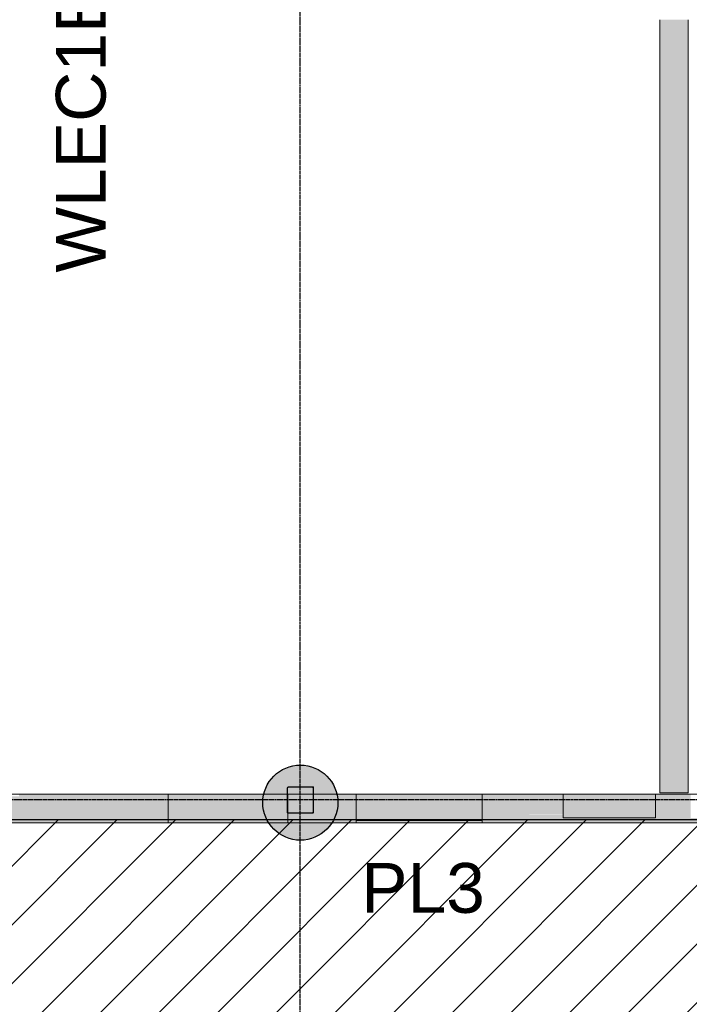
# Model space of a CAD drawing. Header units: inches. Extents: x -4126 to -1814, y 9773 to 12338.
# Tile 85 of 113: x -2912 to -2710, y 11222 to 11518. Entities that reach past the tile are written whole.
import ezdxf

# ---------------------------------------------------------------- set-up
doc = ezdxf.new("R2010")
doc.units = ezdxf.units.IN
doc.header["$MEASUREMENT"] = 0
doc.linetypes.add('Grid Line 1_2_', pattern=[0.875, 0.5, -0.125, 0.125, -0.125])
for name, color, linetype, lineweight in [('A-WALL', 113, 'Continuous', 13), ('I-WALL', 2, 'Continuous', 13), ('S-COLS', 52, 'Continuous', 9), ('S-GRID', 1, 'Continuous', 9)]:
    doc.layers.add(name, color=color, linetype=linetype, lineweight=lineweight)
doc.layers.add('LOAD_HATCH', color=8, linetype='Continuous')
doc.layers.add('loads', color=1, linetype='Continuous')
doc.styles.add('Arial', font='Arial.ttf', dxfattribs={"height": 18})

# ---------------------------------------------------------------- blocks, each defined once
blk = doc.blocks.new('CTR - 1st Phase - Shell_rvt-1-FRAMING PLAN - 1ST FLOOR')
at = {"layer": 'A-WALL', "lineweight": 5, "transparency": 33554585}
h = blk.add_hatch(color=13, dxfattribs=at)
h.paths.add_polyline_path([(-2637.74, 11276.29), (-2637.74, 11278.79), (-2681.85, 11278.79), (-2681.85, 11277.79), (-2709.72, 11277.79), (-2709.72, 11278.79), (-2720.25, 11278.79), (-2720.25, 11277.79), (-2748.12, 11277.79), (-2748.12, 11278.79), (-2772.51, 11278.79), (-2772.51, 11276.29), (-2681.85, 11276.29)], flags=0)
h.paths.add_polyline_path([(-3399.82, 11276.29), (-3399.82, 11278.79), (-3400.17, 11278.79), (-3400.17, 11276.29)], flags=0)
h.paths.add_polyline_path([(-3281.32, 11276.29), (-3281.32, 11278.79), (-3290.72, 11278.79), (-3290.72, 11276.29)], flags=0)
h.paths.add_polyline_path([(-3027.32, 11276.29), (-3021.92, 11276.29), (-3021.92, 11278.79), (-3027.32, 11278.79)], flags=0)
h.paths.add_polyline_path([(-2945.12, 11276.29), (-2867.19, 11276.29), (-2867.19, 11278.79), (-2945.12, 11278.79)], flags=0)
h.paths.add_polyline_path([(-2813.32, 11276.29), (-2810.54, 11276.29), (-2810.54, 11278.79), (-2813.32, 11278.79)], flags=0)
h.paths.add_polyline_path([(-2599.71, 11276.29), (-2598.39, 11276.29), (-2598.39, 11278.79), (-2599.71, 11278.79)], flags=0)
h.paths.add_polyline_path([(-2486.32, 11276.29), (-2445.74, 11276.29), (-2445.74, 11278.79), (-2486.32, 11278.79)], flags=0)
h.paths.add_polyline_path([(-2514.32, 11276.29), (-2514.32, 11278.79), (-2562.26, 11278.79), (-2562.26, 11276.29)], flags=0)
h.paths.add_polyline_path([(-2407.71, 11276.29), (-2348.79, 11276.29), (-2348.79, 11278.79), (-2407.71, 11278.79)], flags=0)
h.paths.add_polyline_path([(-2312.66, 11276.29), (-2311.34, 11276.29), (-2311.34, 11278.79), (-2312.66, 11278.79)], flags=0)
h.paths.add_polyline_path([(-2273.31, 11276.29), (-2187.32, 11276.29), (-2187.32, 11278.79), (-2273.31, 11278.79)], flags=0)
h.paths.add_polyline_path([(-3281.32, 11279.21), (-3281.32, 11279.64), (-3290.72, 11279.64), (-3290.72, 11279.21)], flags=0)
h.paths.add_polyline_path([(-3399.82, 11279.21), (-3399.82, 11279.64), (-3400.17, 11279.64), (-3400.17, 11279.21)], flags=0)
h.paths.add_polyline_path([(-2810.54, 11279.21), (-2810.54, 11279.64), (-2813.32, 11279.64), (-2813.32, 11279.21)], flags=0)
h.paths.add_polyline_path([(-2599.71, 11279.21), (-2598.39, 11279.21), (-2598.39, 11279.64), (-2599.71, 11279.64)], flags=0)
h.paths.add_polyline_path([(-2920.57, 11279.21), (-2867.19, 11279.21), (-2867.19, 11279.64), (-2945.12, 11279.64), (-2945.12, 11279.21)], flags=0)
h.paths.add_polyline_path([(-3021.92, 11279.21), (-3021.92, 11279.64), (-3027.32, 11279.64), (-3027.32, 11279.21)], flags=0)
h.paths.add_polyline_path([(-2486.32, 11279.21), (-2445.74, 11279.21), (-2445.74, 11279.64), (-2486.32, 11279.64)], flags=0)
h.paths.add_polyline_path([(-2772.51, 11279.21), (-2748.12, 11279.21), (-2748.12, 11279.64), (-2772.51, 11279.64)], flags=0)
h.paths.add_polyline_path([(-2187.32, 11279.21), (-2187.32, 11279.64), (-2273.31, 11279.64), (-2273.31, 11279.21)], flags=0)
h.paths.add_polyline_path([(-2681.85, 11279.21), (-2637.74, 11279.21), (-2637.74, 11279.64), (-2681.85, 11279.64)], flags=0)
h.paths.add_polyline_path([(-2514.32, 11279.21), (-2514.32, 11279.64), (-2562.26, 11279.64), (-2562.26, 11279.21)], flags=0)
h.paths.add_polyline_path([(-2709.72, 11279.21), (-2709.72, 11279.64), (-2720.25, 11279.64), (-2720.25, 11279.21)], flags=0)
h.paths.add_polyline_path([(-2311.34, 11279.21), (-2311.34, 11279.64), (-2312.66, 11279.64), (-2312.66, 11279.21)], flags=0)
h.paths.add_polyline_path([(-2407.71, 11279.21), (-2348.79, 11279.21), (-2348.79, 11279.64), (-2407.71, 11279.64)], flags=0)
h.paths.add_polyline_path([(-3399.82, 11280.03), (-3399.82, 11284.91), (-3400.17, 11284.91), (-3400.17, 11280.03)], flags=0)
h.paths.add_polyline_path([(-3290.72, 11280.03), (-3281.32, 11280.03), (-3281.32, 11284.91), (-3290.72, 11284.91)], flags=0)
h.paths.add_polyline_path([(-2912.07, 11280.03), (-2867.19, 11280.03), (-2867.19, 11284.91), (-2912.07, 11284.91), (-2912.07, 11284.29), (-2920.57, 11284.29), (-2920.57, 11284.91), (-2945.12, 11284.91), (-2945.12, 11280.03), (-2920.57, 11280.03)], flags=0)
h.paths.add_polyline_path([(-2813.32, 11280.03), (-2810.54, 11280.03), (-2810.54, 11284.91), (-2813.32, 11284.91)], flags=0)
h.paths.add_polyline_path([(-2187.32, 11280.03), (-2187.32, 11284.91), (-2273.31, 11284.91), (-2273.31, 11280.03)], flags=0)
h.paths.add_polyline_path([(-2748.12, 11280.03), (-2748.12, 11284.91), (-2772.51, 11284.91), (-2772.51, 11280.03)], flags=0)
h.paths.add_polyline_path([(-2407.71, 11280.03), (-2348.79, 11280.03), (-2348.79, 11284.91), (-2407.71, 11284.91)], flags=0)
h.paths.add_polyline_path([(-2709.72, 11280.03), (-2709.72, 11284.91), (-2720.25, 11284.91), (-2720.25, 11280.03)], flags=0)
h.paths.add_polyline_path([(-2312.66, 11280.03), (-2311.34, 11280.03), (-2311.34, 11284.91), (-2312.66, 11284.91)], flags=0)
h.paths.add_polyline_path([(-2637.74, 11280.03), (-2637.74, 11284.91), (-2681.85, 11284.91), (-2681.85, 11280.03)], flags=0)
h.paths.add_polyline_path([(-2598.39, 11280.03), (-2598.39, 11284.91), (-2599.71, 11284.91), (-2599.71, 11280.03)], flags=0)
h.paths.add_polyline_path([(-2486.32, 11280.03), (-2445.74, 11280.03), (-2445.74, 11284.91), (-2486.32, 11284.91)], flags=0)
h.paths.add_polyline_path([(-2514.32, 11280.03), (-2514.32, 11284.91), (-2562.26, 11284.91), (-2562.26, 11280.03)], flags=0)
h.paths.add_polyline_path([(-3027.32, 11280.03), (-3021.92, 11280.03), (-3021.92, 11284.91), (-3027.32, 11284.91)], flags=0)
h = blk.add_hatch(color=13, dxfattribs=at)
h.paths.add_polyline_path([(-2099.32, 11276.29), (-2096.82, 11276.29), (-2096.82, 11284.91), (-2138.91, 11284.91), (-2138.91, 11276.29), (-2105.45, 11276.29)], flags=0)
h.paths.add_polyline_path([(-3290.72, 11278.79), (-3281.32, 11278.83), (-3281.32, 11279.21), (-3290.72, 11279.21), (-3290.72, 11278.83)], flags=0)
h.paths.add_polyline_path([(-3399.82, 11278.79), (-3399.82, 11279.21), (-3400.17, 11279.21), (-3400.17, 11278.79)], flags=0)
h.paths.add_polyline_path([(-2867.19, 11278.79), (-2867.19, 11279.21), (-2945.12, 11279.21), (-2945.12, 11278.79)], flags=0)
h.paths.add_polyline_path([(-3021.92, 11278.79), (-3021.92, 11279.21), (-3027.32, 11279.21), (-3027.32, 11278.79)], flags=0)
h.paths.add_polyline_path([(-2681.85, 11278.79), (-2637.74, 11278.83), (-2637.74, 11279.21), (-2681.85, 11279.21), (-2681.85, 11278.83)], flags=0)
h.paths.add_polyline_path([(-2810.54, 11278.79), (-2810.54, 11279.21), (-2813.32, 11279.21), (-2813.32, 11278.79)], flags=0)
h.paths.add_polyline_path([(-2599.71, 11278.79), (-2598.39, 11278.83), (-2598.39, 11279.21), (-2599.71, 11279.21), (-2599.71, 11278.83)], flags=0)
h.paths.add_polyline_path([(-2562.26, 11278.79), (-2514.32, 11278.83), (-2514.32, 11279.21), (-2562.26, 11279.21), (-2562.26, 11278.83)], flags=0)
h.paths.add_polyline_path([(-2772.51, 11278.79), (-2748.12, 11278.83), (-2748.12, 11279.21), (-2772.51, 11279.21), (-2772.51, 11278.83)], flags=0)
h.paths.add_polyline_path([(-2709.72, 11278.79), (-2709.72, 11279.21), (-2720.25, 11279.21), (-2720.25, 11278.79)], flags=0)
h.paths.add_polyline_path([(-2348.79, 11278.79), (-2348.79, 11279.21), (-2407.71, 11279.21), (-2407.71, 11278.79)], flags=0)
h.paths.add_polyline_path([(-2187.32, 11278.79), (-2187.32, 11279.21), (-2273.31, 11279.21), (-2273.31, 11278.79)], flags=0)
h.paths.add_polyline_path([(-2451.17, 11278.79), (-2445.74, 11278.83), (-2445.74, 11279.21), (-2486.32, 11279.21), (-2486.32, 11278.79)], flags=0)
h.paths.add_polyline_path([(-2311.34, 11278.79), (-2311.34, 11279.21), (-2312.66, 11279.21), (-2312.66, 11278.79)], flags=0)
h = blk.add_hatch(color=13, dxfattribs=at)
h.paths.add_polyline_path([(-2510.32, 11276.29), (-2490.32, 11276.29), (-2490.32, 11284.91), (-2510.32, 11284.91), (-2510.32, 11278.79)], flags=0)
h.paths.add_polyline_path([(-2176.94, 11276.29), (-2176.94, 11284.91), (-2183.32, 11284.91), (-2183.32, 11276.29), (-2181.03, 11276.29)], flags=0)
h.paths.add_polyline_path([(-3161.32, 11276.29), (-3147.32, 11276.29), (-3147.32, 11284.91), (-3150.32, 11284.91), (-3150.36, 11279.39), (-3150.37, 11279.36), (-3150.52, 11279.23), (-3150.67, 11279.19), (-3158.06, 11279.21), (-3158.15, 11279.24), (-3158.28, 11279.39), (-3158.32, 11279.54), (-3158.32, 11284.91), (-3161.32, 11284.91), (-3161.32, 11278.79)], flags=0)
h.paths.add_polyline_path([(-2831.06, 11276.29), (-2818.32, 11276.29), (-2818.32, 11284.91), (-2823.32, 11284.91), (-2823.36, 11279.39), (-2823.37, 11279.36), (-2823.5, 11279.24), (-2823.67, 11279.19), (-2831.06, 11279.19), (-2831.06, 11278.79)], flags=0)
h.paths.add_polyline_path([(-3157.98, 11279.36), (-3150.58, 11279.39), (-3150.52, 11279.45), (-3150.5, 11279.54), (-3150.52, 11284.91), (-3158.15, 11284.91), (-3158.13, 11279.45), (-3158.06, 11279.39)], flags=0)
h.paths.add_polyline_path([(-2823.67, 11279.36), (-2823.58, 11279.39), (-2823.52, 11279.45), (-2823.5, 11279.54), (-2823.52, 11284.91), (-2831.06, 11284.91), (-2831.06, 11279.39), (-2830.98, 11279.36)], flags=0)
h = blk.add_hatch(color=13, dxfattribs=at)
h.paths.add_polyline_path([(-2856.37, 11276.29), (-2841.32, 11276.29), (-2841.32, 11278.79), (-2867.19, 11278.79), (-2867.19, 11276.29)], flags=0)
h.paths.add_polyline_path([(-2867.19, 11279.21), (-2841.32, 11279.21), (-2841.32, 11279.64), (-2867.19, 11279.64)], flags=0)
h.paths.add_polyline_path([(-2841.32, 11280.03), (-2841.32, 11284.91), (-2867.19, 11284.91), (-2867.19, 11280.03), (-2856.37, 11280.03)], flags=0)
h = blk.add_hatch(color=13, dxfattribs=at)
h.paths.add_polyline_path([(-2837.32, 11276.29), (-2837.32, 11278.79), (-2841.32, 11278.79), (-2841.32, 11276.29), (-2840.54, 11276.29)], flags=0)
h.paths.add_polyline_path([(-2840.54, 11279.21), (-2837.32, 11279.21), (-2837.32, 11279.64), (-2841.32, 11279.64), (-2841.32, 11279.21)], flags=0)
h.paths.add_polyline_path([(-2840.54, 11280.03), (-2837.32, 11280.03), (-2837.32, 11284.91), (-2841.32, 11284.91), (-2841.32, 11280.03)], flags=0)
h = blk.add_hatch(color=13, dxfattribs=at)
h.paths.add_polyline_path([(-2837.32, 11276.29), (-2831.06, 11276.29), (-2831.06, 11279.21), (-2831.15, 11279.24), (-2831.28, 11279.39), (-2831.32, 11279.64), (-2831.32, 11284.91), (-2837.32, 11284.91), (-2837.32, 11278.79)], flags=0)
h.paths.add_polyline_path([(-2831.06, 11279.39), (-2831.06, 11284.91), (-2831.15, 11284.91), (-2831.13, 11279.45), (-2831.06, 11279.39)], flags=0)
for points in [[(-2831.06, 11279.21), (-2831.06, 11279.39), (-2831.13, 11279.45), (-2831.15, 11279.64), (-2831.15, 11284.91), (-2831.32, 11284.91), (-2831.28, 11279.39), (-2831.28, 11279.36), (-2831.13, 11279.23), (-2831.06, 11279.21)], [(-2867.19, 11279.64), (-2841.32, 11279.64), (-2841.32, 11280.03), (-2867.19, 11280.03)], [(-2837.32, 11279.64), (-2837.32, 11280.03), (-2841.32, 11280.03), (-2841.32, 11279.64), (-2840.54, 11279.64)], [(-2810.54, 11279.64), (-2772.51, 11279.64), (-2772.51, 11280.03), (-2810.54, 11280.03)], [(-2721.3, 11279.64), (-2720.25, 11279.64), (-2720.25, 11280.03), (-2748.12, 11280.03), (-2748.12, 11279.64)], [(-2841.32, 11278.79), (-2841.32, 11279.21), (-2867.19, 11279.21), (-2867.19, 11278.79), (-2856.37, 11278.79)], [(-2840.54, 11278.79), (-2837.32, 11278.83), (-2837.32, 11279.21), (-2841.32, 11279.21), (-2841.32, 11278.79)], [(-2772.51, 11278.79), (-2772.51, 11279.21), (-2810.54, 11279.21), (-2810.54, 11278.79), (-2788.84, 11278.79)], [(-2720.25, 11278.79), (-2720.25, 11279.21), (-2748.12, 11279.21), (-2748.12, 11278.79), (-2721.3, 11278.79)]]:
    blk.add_hatch(color=13, dxfattribs=at).paths.add_polyline_path(points, flags=0)
h = blk.add_hatch(color=13, dxfattribs=at)
h.paths.add_polyline_path([(-2813.32, 11276.29), (-2813.32, 11278.79), (-2818.32, 11278.79), (-2818.32, 11276.29), (-2814.11, 11276.29)], flags=0)
h.paths.add_polyline_path([(-2486.32, 11276.29), (-2486.32, 11278.79), (-2490.32, 11278.79), (-2490.32, 11276.29), (-2487.11, 11276.29)], flags=0)
h.paths.add_polyline_path([(-2183.32, 11276.29), (-2183.32, 11278.79), (-2187.32, 11278.79), (-2187.32, 11276.29), (-2186.54, 11276.29)], flags=0)
h.paths.add_polyline_path([(-2514.32, 11276.29), (-2510.32, 11276.29), (-2510.32, 11278.79), (-2514.32, 11278.79)], flags=0)
h.paths.add_polyline_path([(-2513.54, 11279.21), (-2510.32, 11279.21), (-2510.32, 11279.64), (-2514.32, 11279.64), (-2514.32, 11279.21)], flags=0)
h.paths.add_polyline_path([(-2490.32, 11279.21), (-2486.32, 11279.21), (-2486.32, 11279.64), (-2490.32, 11279.64)], flags=0)
h.paths.add_polyline_path([(-2818.32, 11279.21), (-2813.32, 11279.21), (-2813.32, 11279.64), (-2818.32, 11279.64)], flags=0)
h.paths.add_polyline_path([(-2187.32, 11279.21), (-2183.32, 11279.21), (-2183.32, 11279.64), (-2187.32, 11279.64)], flags=0)
h.paths.add_polyline_path([(-2510.32, 11280.03), (-2510.32, 11284.91), (-2514.32, 11284.91), (-2514.32, 11280.03), (-2513.54, 11280.03)], flags=0)
h.paths.add_polyline_path([(-2486.32, 11280.03), (-2486.32, 11284.91), (-2490.32, 11284.91), (-2490.32, 11280.03), (-2487.11, 11280.03)], flags=0)
h.paths.add_polyline_path([(-2187.32, 11280.03), (-2183.32, 11280.03), (-2183.32, 11284.91), (-2187.32, 11284.91)], flags=0)
h.paths.add_polyline_path([(-2813.32, 11280.03), (-2813.32, 11284.91), (-2818.32, 11284.91), (-2818.32, 11280.03), (-2814.11, 11280.03)], flags=0)
h = blk.add_hatch(color=13, dxfattribs=at)
h.paths.add_polyline_path([(-2788.84, 11276.29), (-2772.51, 11276.29), (-2772.51, 11278.79), (-2810.54, 11278.79), (-2810.54, 11276.29)], flags=0)
h.paths.add_polyline_path([(-2810.54, 11279.21), (-2772.51, 11279.21), (-2772.51, 11279.64), (-2810.54, 11279.64)], flags=0)
h.paths.add_polyline_path([(-2810.54, 11280.03), (-2772.51, 11280.03), (-2772.51, 11284.91), (-2810.54, 11284.91)], flags=0)
h = blk.add_hatch(color=13, dxfattribs=at)
h.paths.add_polyline_path([(-2748.12, 11277.79), (-2720.25, 11277.79), (-2720.25, 11278.79), (-2748.12, 11278.79)], flags=0)
h.paths.add_polyline_path([(-2720.25, 11279.21), (-2720.25, 11279.64), (-2748.12, 11279.64), (-2748.12, 11279.21), (-2721.3, 11279.21)], flags=0)
h.paths.add_polyline_path([(-2748.12, 11280.03), (-2720.25, 11280.03), (-2720.25, 11284.91), (-2748.12, 11284.91)], flags=0)
h = blk.add_hatch(color=13, dxfattribs=at)
h.paths.add_polyline_path([(-3281.32, 11279.64), (-3281.32, 11280.03), (-3290.72, 11280.03), (-3290.72, 11279.64)], flags=0)
h.paths.add_polyline_path([(-3399.82, 11279.64), (-3399.82, 11280.03), (-3400.17, 11280.03), (-3400.17, 11279.64)], flags=0)
h.paths.add_polyline_path([(-2311.34, 11279.64), (-2311.34, 11280.03), (-2312.66, 11280.03), (-2312.66, 11279.64)], flags=0)
h.paths.add_polyline_path([(-2273.31, 11279.64), (-2187.32, 11279.64), (-2187.32, 11280.03), (-2273.31, 11280.03)], flags=0)
h.paths.add_polyline_path([(-2407.71, 11279.64), (-2348.79, 11279.64), (-2348.79, 11280.03), (-2407.71, 11280.03)], flags=0)
h.paths.add_polyline_path([(-3021.92, 11279.64), (-3021.92, 11280.03), (-3027.32, 11280.03), (-3027.32, 11279.64)], flags=0)
h.paths.add_polyline_path([(-2945.12, 11279.64), (-2867.19, 11279.64), (-2867.19, 11280.03), (-2945.12, 11280.03)], flags=0)
h.paths.add_polyline_path([(-2445.74, 11279.64), (-2445.74, 11280.03), (-2486.32, 11280.03), (-2486.32, 11279.64), (-2451.17, 11279.64)], flags=0)
h.paths.add_polyline_path([(-2514.32, 11279.64), (-2514.32, 11280.03), (-2562.26, 11280.03), (-2562.26, 11279.64)], flags=0)
h.paths.add_polyline_path([(-2599.71, 11279.64), (-2598.39, 11279.64), (-2598.39, 11280.03), (-2599.71, 11280.03)], flags=0)
h.paths.add_polyline_path([(-2813.32, 11279.64), (-2810.54, 11279.64), (-2810.54, 11280.03), (-2813.32, 11280.03)], flags=0)
h.paths.add_polyline_path([(-2748.12, 11279.64), (-2748.12, 11280.03), (-2772.51, 11280.03), (-2772.51, 11279.64)], flags=0)
h.paths.add_polyline_path([(-2637.74, 11279.64), (-2637.74, 11280.03), (-2681.85, 11280.03), (-2681.85, 11279.64)], flags=0)
h.paths.add_polyline_path([(-2720.25, 11279.64), (-2709.72, 11279.64), (-2709.72, 11280.03), (-2720.25, 11280.03)], flags=0)
h = blk.add_hatch(color=13, dxfattribs=at)
h.paths.add_polyline_path([(-2813.32, 11279.64), (-2813.32, 11280.03), (-2818.32, 11280.03), (-2818.32, 11279.64), (-2814.11, 11279.64)], flags=0)
h.paths.add_polyline_path([(-2183.32, 11279.64), (-2183.32, 11280.03), (-2187.32, 11280.03), (-2187.32, 11279.64), (-2186.54, 11279.64)], flags=0)
h.paths.add_polyline_path([(-2486.32, 11279.64), (-2486.32, 11280.03), (-2490.32, 11280.03), (-2490.32, 11279.64), (-2487.11, 11279.64)], flags=0)
h.paths.add_polyline_path([(-2510.32, 11279.64), (-2510.32, 11280.03), (-2514.32, 11280.03), (-2514.32, 11279.64), (-2513.54, 11279.64)], flags=0)
h = blk.add_hatch(color=13, dxfattribs=at)
h.paths.add_polyline_path([(-2813.32, 11278.79), (-2813.32, 11279.21), (-2818.32, 11279.21), (-2818.32, 11278.79), (-2814.11, 11278.79)], flags=0)
h.paths.add_polyline_path([(-2514.32, 11278.79), (-2510.32, 11278.83), (-2510.32, 11279.21), (-2514.32, 11279.21), (-2514.32, 11278.83)], flags=0)
h.paths.add_polyline_path([(-2186.54, 11278.79), (-2183.32, 11278.83), (-2183.32, 11279.21), (-2187.32, 11279.21), (-2187.32, 11278.79)], flags=0)
h.paths.add_polyline_path([(-2490.32, 11278.79), (-2486.32, 11278.83), (-2486.32, 11279.21), (-2490.32, 11279.21), (-2490.32, 11278.83)], flags=0)
at = {"layer": 'A-WALL', "color": 9}
for p, q in [((-2841.32, 11284.91), (-3140.32, 11284.91)), ((-2837.32, 11284.91), (-2841.32, 11284.91)), ((-2818.32, 11284.91), (-2837.32, 11284.91)), ((-2813.32, 11284.91), (-2818.32, 11284.91)), ((-2514.32, 11284.91), (-2813.32, 11284.91)), ((-3140.32, 11276.29), (-2841.32, 11276.29)), ((-2841.32, 11276.29), (-2837.32, 11276.29)), ((-2837.32, 11276.29), (-2818.32, 11276.29)), ((-2818.32, 11276.29), (-2813.32, 11276.29)), ((-2813.32, 11276.29), (-2514.32, 11276.29))]:
    blk.add_line(p, q, dxfattribs=at)
at = {"layer": 'A-WALL', "color": 33}
for p, q in [((-2912.07, 11284.91), (-2867.19, 11284.91)), ((-2841.32, 11284.91), (-2867.19, 11284.91)), ((-2867.19, 11284.91), (-2841.32, 11284.91)), ((-2867.19, 11284.91), (-2867.19, 11280.03)), ((-2867.19, 11284.91), (-2867.19, 11280.03)), ((-2841.32, 11284.91), (-2837.32, 11284.91)), ((-2831.32, 11284.91), (-2831.15, 11284.91)), ((-2813.32, 11284.91), (-2810.54, 11284.91)), ((-2772.51, 11284.91), (-2810.54, 11284.91)), ((-2810.54, 11284.91), (-2772.51, 11284.91)), ((-2810.54, 11284.91), (-2810.54, 11280.03)), ((-2810.54, 11280.03), (-2810.54, 11284.91)), ((-2772.51, 11284.91), (-2748.12, 11284.91)), ((-2772.51, 11284.91), (-2772.51, 11280.03)), ((-2772.51, 11280.03), (-2772.51, 11284.91)), ((-2748.12, 11284.91), (-2720.25, 11284.91)), ((-2720.25, 11284.91), (-2748.12, 11284.91)), ((-2748.12, 11280.03), (-2748.12, 11284.91)), ((-2748.12, 11284.91), (-2748.12, 11280.03)), ((-2720.25, 11284.91), (-2709.72, 11284.91)), ((-2720.25, 11284.91), (-2720.25, 11280.03)), ((-2720.25, 11284.91), (-2720.25, 11280.03)), ((-2867.19, 11279.64), (-2867.19, 11279.21)), ((-2867.19, 11279.64), (-2867.19, 11279.21)), ((-2867.19, 11278.79), (-2867.19, 11276.29)), ((-2867.19, 11278.79), (-2867.19, 11276.29)), ((-2810.54, 11279.64), (-2810.54, 11279.21)), ((-2810.54, 11279.21), (-2810.54, 11279.64)), ((-2810.54, 11278.79), (-2810.54, 11276.29)), ((-2810.54, 11277.04), (-2810.54, 11278.79)), ((-2772.51, 11277.04), (-2810.54, 11277.04)), ((-2810.54, 11277.04), (-2772.51, 11277.04)), ((-2810.54, 11276.29), (-2810.54, 11277.04)), ((-2772.51, 11279.64), (-2772.51, 11279.21)), ((-2772.51, 11279.21), (-2772.51, 11279.64)), ((-2772.51, 11278.79), (-2772.51, 11277.04)), ((-2772.51, 11276.29), (-2772.51, 11278.79)), ((-2772.51, 11276.29), (-2772.51, 11277.04)), ((-2748.12, 11279.21), (-2748.12, 11279.64)), ((-2748.12, 11279.64), (-2748.12, 11279.21)), ((-2748.12, 11277.79), (-2748.12, 11278.79)), ((-2748.12, 11278.79), (-2748.12, 11277.79)), ((-2748.12, 11277.79), (-2720.25, 11277.79)), ((-2720.25, 11277.79), (-2748.12, 11277.79)), ((-2720.25, 11279.64), (-2720.25, 11279.21)), ((-2720.25, 11279.64), (-2720.25, 11279.21)), ((-2720.25, 11278.79), (-2720.25, 11277.79)), ((-2720.25, 11278.79), (-2720.25, 11277.79)), ((-2867.19, 11276.29), (-2945.12, 11276.29)), ((-2841.32, 11276.29), (-2867.19, 11276.29)), ((-2867.19, 11276.29), (-2841.32, 11276.29)), ((-2837.32, 11276.29), (-2841.32, 11276.29)), ((-2810.54, 11276.29), (-2813.32, 11276.29)), ((-2810.54, 11276.29), (-2772.51, 11276.29)), ((-2772.51, 11276.29), (-2810.54, 11276.29)), ((-2637.74, 11276.29), (-2772.51, 11276.29))]:
    blk.add_line(p, q, dxfattribs=at)
at = {"layer": 'A-WALL', "color": 23}
for p, q in [((-2867.19, 11284.91), (-2841.32, 11284.91)), ((-2837.32, 11284.91), (-2831.32, 11284.91)), ((-2831.15, 11284.91), (-2831.06, 11284.91)), ((-2810.54, 11284.91), (-2772.51, 11284.91)), ((-2748.12, 11284.91), (-2720.25, 11284.91)), ((-2841.32, 11276.29), (-2867.19, 11276.29)), ((-2831.06, 11276.29), (-2837.32, 11276.29)), ((-2772.51, 11276.29), (-2810.54, 11276.29))]:
    blk.add_line(p, q, dxfattribs=at)
at = {"layer": 'A-WALL', "color": 253}
for p, q in [((-2837.32, 11284.91), (-2841.32, 11284.91)), ((-2841.32, 11284.91), (-2837.32, 11284.91)), ((-2831.32, 11284.91), (-2837.32, 11284.91)), ((-2837.32, 11284.91), (-2831.06, 11284.91)), ((-2831.15, 11284.91), (-2831.32, 11284.91)), ((-2831.06, 11284.91), (-2831.15, 11284.91)), ((-2831.06, 11284.91), (-2823.5, 11284.91)), ((-2831.06, 11279.39), (-2831.06, 11284.91)), ((-2831.06, 11284.91), (-2831.06, 11276.29)), ((-2823.5, 11284.91), (-2823.32, 11284.91)), ((-2823.32, 11284.91), (-2818.32, 11284.91)), ((-2818.32, 11284.91), (-2813.32, 11284.91)), ((-2867.19, 11280.03), (-2867.19, 11279.64)), ((-2867.19, 11280.03), (-2867.19, 11279.64)), ((-2810.54, 11280.03), (-2810.54, 11279.64)), ((-2810.54, 11279.64), (-2810.54, 11280.03)), ((-2772.51, 11280.03), (-2772.51, 11279.64)), ((-2772.51, 11279.64), (-2772.51, 11280.03)), ((-2748.12, 11279.64), (-2748.12, 11280.03)), ((-2748.12, 11280.03), (-2748.12, 11279.64)), ((-2720.25, 11280.03), (-2720.25, 11279.64)), ((-2720.25, 11280.03), (-2720.25, 11279.64)), ((-2867.19, 11279.21), (-2867.19, 11278.83)), ((-2867.19, 11279.21), (-2867.19, 11278.83)), ((-2831.06, 11279.21), (-2831.06, 11279.39)), ((-2831.06, 11276.29), (-2831.06, 11279.21)), ((-2810.54, 11279.21), (-2810.54, 11278.83)), ((-2810.54, 11278.83), (-2810.54, 11279.21)), ((-2772.51, 11279.21), (-2772.51, 11278.83)), ((-2772.51, 11278.83), (-2772.51, 11279.21)), ((-2748.12, 11278.83), (-2748.12, 11279.21)), ((-2748.12, 11279.21), (-2748.12, 11278.83)), ((-2720.25, 11279.21), (-2720.25, 11278.83)), ((-2720.25, 11279.21), (-2720.25, 11278.83)), ((-2837.32, 11276.29), (-2841.32, 11276.29)), ((-2841.32, 11276.29), (-2837.32, 11276.29)), ((-2831.06, 11276.29), (-2837.32, 11276.29)), ((-2837.32, 11276.29), (-2831.06, 11276.29)), ((-2818.32, 11276.29), (-2831.06, 11276.29)), ((-2813.32, 11276.29), (-2818.32, 11276.29))]:
    blk.add_line(p, q, dxfattribs=at)
blk = doc.blocks.new('CTR - 1st Phase - Common Walls_rvt-1-FRAMING PLAN - 1ST FLOOR')
at = {"layer": 'I-WALL', "lineweight": 5, "transparency": 33554585}
h = blk.add_hatch(color=8, dxfattribs=at)
h.paths.add_polyline_path([(-2718.97, 11285.29), (-2710.47, 11285.29), (-2710.47, 11325.43), (-2718.97, 11325.43)], flags=0)
h.paths.add_polyline_path([(-2718.97, 11325.82), (-2710.47, 11325.82), (-2710.47, 11326.25), (-2718.97, 11326.25)], flags=0)
h.paths.add_polyline_path([(-2718.97, 11327.09), (-2710.47, 11327.09), (-2710.47, 11327.52), (-2718.97, 11327.52)], flags=0)
h.paths.add_polyline_path([(-2710.47, 11327.91), (-2710.47, 11373.31), (-2718.97, 11373.31), (-2718.97, 11327.91)], flags=0)
h.paths.add_polyline_path([(-2710.47, 11373.71), (-2710.47, 11374.14), (-2718.97, 11374.14), (-2718.97, 11373.71)], flags=0)
h.paths.add_polyline_path([(-2718.97, 11374.97), (-2710.47, 11374.97), (-2710.47, 11375.4), (-2718.97, 11375.4)], flags=0)
h.paths.add_polyline_path([(-2718.97, 11375.79), (-2710.47, 11375.79), (-2710.47, 11421.19), (-2718.97, 11421.19)], flags=0)
h.paths.add_polyline_path([(-2718.97, 11421.59), (-2710.47, 11421.59), (-2710.47, 11422.02), (-2718.97, 11422.02)], flags=0)
h.paths.add_polyline_path([(-2718.97, 11422.85), (-2710.47, 11422.85), (-2710.47, 11423.28), (-2718.97, 11423.28)], flags=0)
h.paths.add_polyline_path([(-2718.97, 11423.68), (-2710.47, 11423.68), (-2710.47, 11469.08), (-2718.97, 11469.08), (-2718.97, 11428.43)], flags=0)
h.paths.add_polyline_path([(-2718.97, 11469.47), (-2710.47, 11469.47), (-2710.47, 11469.9), (-2718.97, 11469.9)], flags=0)
h.paths.add_polyline_path([(-2710.47, 11470.73), (-2710.47, 11471.16), (-2718.97, 11471.16), (-2718.97, 11470.73)], flags=0)
h.paths.add_polyline_path([(-2718.97, 11471.56), (-2710.47, 11471.56), (-2710.47, 11516.96), (-2718.97, 11516.96)], flags=0)
h.paths.add_polyline_path([(-2710.47, 11517.35), (-2710.47, 11517.78), (-2718.97, 11517.78), (-2718.97, 11517.35)], flags=0)
h.paths.add_polyline_path([(-2710.47, 11547.19), (-2710.47, 11622.61), (-2718.97, 11622.61), (-2718.97, 11547.19)], flags=0)
h = blk.add_hatch(color=8, dxfattribs=at)
h.paths.add_polyline_path([(-2710.47, 11326.25), (-2710.47, 11327.09), (-2718.97, 11327.09), (-2718.97, 11326.25)], flags=0)
h.paths.add_polyline_path([(-2710.47, 11374.14), (-2710.47, 11374.97), (-2718.97, 11374.97), (-2718.97, 11374.14)], flags=0)
h.paths.add_polyline_path([(-2710.47, 11422.02), (-2710.47, 11422.85), (-2718.97, 11422.85), (-2718.97, 11422.02)], flags=0)
h.paths.add_polyline_path([(-2710.47, 11469.9), (-2710.47, 11470.73), (-2718.97, 11470.73), (-2718.97, 11469.9)], flags=0)
h.paths.add_polyline_path([(-2718.97, 11517.78), (-2710.47, 11517.78), (-2710.47, 11518.2), (-2718.97, 11518.16)], flags=0)
h = blk.add_hatch(color=8, dxfattribs=at)
h.paths.add_polyline_path([(-2710.47, 11325.43), (-2710.47, 11325.82), (-2718.97, 11325.82), (-2718.97, 11325.43)], flags=0)
h.paths.add_polyline_path([(-2718.97, 11327.52), (-2710.47, 11327.52), (-2710.47, 11327.91), (-2718.97, 11327.91)], flags=0)
h.paths.add_polyline_path([(-2710.47, 11373.31), (-2710.47, 11373.71), (-2718.97, 11373.71), (-2718.97, 11373.31)], flags=0)
h.paths.add_polyline_path([(-2718.97, 11375.4), (-2710.47, 11375.4), (-2710.47, 11375.79), (-2718.97, 11375.79)], flags=0)
h.paths.add_polyline_path([(-2718.97, 11421.19), (-2710.47, 11421.19), (-2710.47, 11421.59), (-2718.97, 11421.59)], flags=0)
h.paths.add_polyline_path([(-2710.47, 11423.28), (-2710.47, 11423.68), (-2718.97, 11423.68), (-2718.97, 11423.28)], flags=0)
h.paths.add_polyline_path([(-2710.47, 11469.08), (-2710.47, 11469.47), (-2718.97, 11469.47), (-2718.97, 11469.08)], flags=0)
h.paths.add_polyline_path([(-2718.97, 11471.16), (-2710.47, 11471.16), (-2710.47, 11471.56), (-2718.97, 11471.56)], flags=0)
h.paths.add_polyline_path([(-2710.47, 11516.96), (-2710.47, 11517.35), (-2718.97, 11517.35), (-2718.97, 11516.96)], flags=0)
at = {"layer": 'I-WALL', "color": 9}
for p, q in [((-2718.97, 11518.16), (-2718.97, 11517.35)), ((-2718.97, 11517.35), (-2718.97, 11516.96)), ((-2710.47, 11517.35), (-2710.47, 11518.16)), ((-2710.47, 11516.96), (-2710.47, 11517.35)), ((-2718.97, 11516.96), (-2718.97, 11471.56)), ((-2710.47, 11471.56), (-2710.47, 11516.96)), ((-2718.97, 11471.56), (-2718.97, 11471.16)), ((-2718.97, 11471.16), (-2718.97, 11470.36)), ((-2718.97, 11470.28), (-2718.97, 11469.47)), ((-2710.47, 11471.16), (-2710.47, 11471.56)), ((-2710.47, 11470.36), (-2710.47, 11471.16)), ((-2710.47, 11469.47), (-2710.47, 11470.28)), ((-2718.97, 11469.47), (-2718.97, 11469.08)), ((-2718.97, 11469.08), (-2718.97, 11423.68)), ((-2710.47, 11469.08), (-2710.47, 11469.47)), ((-2710.47, 11423.68), (-2710.47, 11469.08)), ((-2718.97, 11423.68), (-2718.97, 11423.28)), ((-2718.97, 11423.28), (-2718.97, 11422.48)), ((-2718.97, 11422.39), (-2718.97, 11421.59)), ((-2710.47, 11423.28), (-2710.47, 11423.68)), ((-2710.47, 11422.48), (-2710.47, 11423.28)), ((-2710.47, 11421.59), (-2710.47, 11422.39)), ((-2718.97, 11421.59), (-2718.97, 11421.19)), ((-2718.97, 11421.19), (-2718.97, 11375.79)), ((-2710.47, 11421.19), (-2710.47, 11421.59)), ((-2710.47, 11375.79), (-2710.47, 11421.19)), ((-2718.97, 11375.79), (-2718.97, 11375.4)), ((-2718.97, 11375.4), (-2718.97, 11374.59)), ((-2710.47, 11375.4), (-2710.47, 11375.79)), ((-2710.47, 11374.59), (-2710.47, 11375.4)), ((-2718.97, 11374.51), (-2718.97, 11373.71)), ((-2718.97, 11373.71), (-2718.97, 11373.31)), ((-2718.97, 11373.31), (-2718.97, 11327.91)), ((-2710.47, 11373.71), (-2710.47, 11374.51)), ((-2710.47, 11373.31), (-2710.47, 11373.71)), ((-2710.47, 11327.91), (-2710.47, 11373.31)), ((-2718.97, 11327.91), (-2718.97, 11327.52)), ((-2718.97, 11327.52), (-2718.97, 11326.71)), ((-2710.47, 11327.52), (-2710.47, 11327.91)), ((-2710.47, 11326.71), (-2710.47, 11327.52)), ((-2718.97, 11326.63), (-2718.97, 11325.82)), ((-2718.97, 11325.82), (-2718.97, 11325.43)), ((-2718.97, 11325.43), (-2718.97, 11285.29)), ((-2710.47, 11325.82), (-2710.47, 11326.63)), ((-2710.47, 11325.43), (-2710.47, 11325.82)), ((-2710.47, 11285.29), (-2710.47, 11325.43)), ((-2710.47, 11285.29), (-2718.97, 11285.29))]:
    blk.add_line(p, q, dxfattribs=at)
at = {"layer": 'I-WALL', "color": 253}
for p, q in [((-2718.97, 11517.78), (-2718.97, 11518.16)), ((-2718.97, 11517.35), (-2718.97, 11517.78)), ((-2718.97, 11516.96), (-2718.97, 11517.35)), ((-2710.47, 11518.16), (-2710.47, 11517.78)), ((-2710.47, 11517.78), (-2710.47, 11517.35)), ((-2710.47, 11517.35), (-2710.47, 11516.96)), ((-2718.97, 11471.56), (-2718.97, 11516.96)), ((-2710.47, 11516.96), (-2710.47, 11471.56)), ((-2718.97, 11471.16), (-2718.97, 11471.56)), ((-2718.97, 11470.73), (-2718.97, 11471.16)), ((-2718.97, 11470.36), (-2718.97, 11470.73)), ((-2718.97, 11469.9), (-2718.97, 11470.28)), ((-2718.97, 11469.47), (-2718.97, 11469.9)), ((-2710.47, 11471.56), (-2710.47, 11471.16)), ((-2710.47, 11471.16), (-2710.47, 11470.73)), ((-2710.47, 11470.73), (-2710.47, 11470.36)), ((-2710.47, 11470.28), (-2710.47, 11469.9)), ((-2710.47, 11469.9), (-2710.47, 11469.47)), ((-2718.97, 11469.08), (-2718.97, 11469.47)), ((-2718.97, 11423.68), (-2718.97, 11469.08)), ((-2710.47, 11469.47), (-2710.47, 11469.08)), ((-2710.47, 11469.08), (-2710.47, 11423.68)), ((-2718.97, 11423.28), (-2718.97, 11423.68)), ((-2718.97, 11422.85), (-2718.97, 11423.28)), ((-2718.97, 11422.48), (-2718.97, 11422.85)), ((-2718.97, 11422.02), (-2718.97, 11422.39)), ((-2710.47, 11423.68), (-2710.47, 11423.28)), ((-2710.47, 11423.28), (-2710.47, 11422.85)), ((-2710.47, 11422.85), (-2710.47, 11422.48)), ((-2710.47, 11422.39), (-2710.47, 11422.02)), ((-2718.97, 11421.59), (-2718.97, 11422.02)), ((-2718.97, 11421.19), (-2718.97, 11421.59)), ((-2718.97, 11375.79), (-2718.97, 11421.19)), ((-2710.47, 11422.02), (-2710.47, 11421.59)), ((-2710.47, 11421.59), (-2710.47, 11421.19)), ((-2710.47, 11421.19), (-2710.47, 11375.79)), ((-2718.97, 11375.4), (-2718.97, 11375.79)), ((-2718.97, 11374.97), (-2718.97, 11375.4)), ((-2718.97, 11374.59), (-2718.97, 11374.97)), ((-2710.47, 11375.79), (-2710.47, 11375.4)), ((-2710.47, 11375.4), (-2710.47, 11374.97)), ((-2710.47, 11374.97), (-2710.47, 11374.59)), ((-2718.97, 11374.14), (-2718.97, 11374.51)), ((-2718.97, 11373.71), (-2718.97, 11374.14)), ((-2718.97, 11373.31), (-2718.97, 11373.71)), ((-2718.97, 11327.91), (-2718.97, 11373.31)), ((-2710.47, 11374.51), (-2710.47, 11374.14)), ((-2710.47, 11374.14), (-2710.47, 11373.71)), ((-2710.47, 11373.71), (-2710.47, 11373.31)), ((-2710.47, 11373.31), (-2710.47, 11327.91)), ((-2718.97, 11327.52), (-2718.97, 11327.91)), ((-2718.97, 11327.09), (-2718.97, 11327.52)), ((-2710.47, 11327.91), (-2710.47, 11327.52)), ((-2710.47, 11327.52), (-2710.47, 11327.09)), ((-2718.97, 11326.71), (-2718.97, 11327.09)), ((-2718.97, 11326.25), (-2718.97, 11326.63)), ((-2718.97, 11325.82), (-2718.97, 11326.25)), ((-2718.97, 11325.43), (-2718.97, 11325.82)), ((-2718.97, 11285.29), (-2718.97, 11325.43)), ((-2710.47, 11327.09), (-2710.47, 11326.71)), ((-2710.47, 11326.63), (-2710.47, 11326.25)), ((-2710.47, 11326.25), (-2710.47, 11325.82)), ((-2710.47, 11325.82), (-2710.47, 11325.43)), ((-2710.47, 11325.43), (-2710.47, 11285.29)), ((-2710.47, 11285.29), (-2718.97, 11285.29))]:
    blk.add_line(p, q, dxfattribs=at)

msp = doc.modelspace()

# ---------------------------------------------------------------- hatches: boundary and pattern name
at = {"layer": 'LOAD_HATCH'}
h = msp.add_hatch(dxfattribs=at)
h.set_pattern_fill('ANSI31', color=256, scale=100, style=0)
h.paths.add_polyline_path([(-3819.324, 9901.189), (-3819.324, 10010.089), (-2098.262, 10010.089), (-2098.262, 10821.489), (-3401.049, 10821.489), (-3400.049, 11277.289), (-2098.262, 11277.289), (-2098.262, 12077.189), (-1943.324, 12077.189), (-1943.324, 9901.189)])
at = {"layer": 'loads'}
msp.add_hatch(color=256, dxfattribs=at).paths.add_polyline_path([(-2816.01, 11282.389, 1), (-2838.637, 11282.389, 1)])
at = {"layer": 'S-COLS', "lineweight": 5, "transparency": 33554483}
for points in [[(-2831.15, 11284.914), (-2831.126, 11286.928), (-2831.061, 11286.992), (-2830.976, 11287.015), (-2823.585, 11286.992), (-2823.521, 11286.928), (-2823.498, 11286.841), (-2823.498, 11284.914), (-2823.324, 11284.914), (-2823.364, 11286.992), (-2823.37, 11287.015), (-2823.521, 11287.149), (-2823.672, 11287.189), (-2831.126, 11287.149), (-2831.15, 11287.143), (-2831.283, 11286.992), (-2831.324, 11286.841), (-2831.324, 11284.914), (-2831.278, 11284.914)], [(-2823.672, 11279.189), (-2823.498, 11279.236), (-2823.364, 11279.387), (-2823.324, 11279.537), (-2823.324, 11284.914), (-2823.498, 11284.914), (-2823.521, 11279.45), (-2823.585, 11279.387), (-2823.672, 11279.363), (-2831.061, 11279.363), (-2831.061, 11279.212), (-2830.976, 11279.189), (-2824.321, 11279.189)]]:
    msp.add_hatch(color=256, dxfattribs=at).paths.add_polyline_path(points, flags=0)

# ---------------------------------------------------------------- linework, layer by layer
at = {"layer": 'LOAD_HATCH'}
msp.add_lwpolyline([(-3400.049, 11277.289), (-2098.262, 11277.289), (-2098.262, 12077.189), (-1943.324, 12077.189), (-1943.324, 9901.189), (-3819.324, 9901.189), (-3819.324, 10010.089), (-2098.262, 10010.089), (-2098.262, 10821.489), (-3401.049, 10821.489)], close=True, dxfattribs=at)
at = {"layer": 'loads'}
msp.add_circle((-2827.324, 11282.389), 11.314, dxfattribs=at)
at = {"layer": 'S-COLS'}
for p, q in [((-2831.324, 11284.914), (-2831.324, 11286.841)), ((-2831.324, 11284.914), (-2831.324, 11286.841)), ((-2831.15, 11286.841), (-2831.15, 11284.914)), ((-2831.15, 11286.841), (-2831.15, 11284.914)), ((-2830.976, 11287.189), (-2823.672, 11287.189)), ((-2830.976, 11287.189), (-2823.672, 11287.189)), ((-2823.672, 11287.015), (-2830.976, 11287.015)), ((-2823.672, 11287.015), (-2830.976, 11287.015)), ((-2823.498, 11284.914), (-2823.498, 11286.841)), ((-2823.498, 11284.914), (-2823.498, 11286.841)), ((-2823.324, 11286.841), (-2823.324, 11284.914)), ((-2823.324, 11286.841), (-2823.324, 11284.914)), ((-2831.324, 11279.537), (-2831.324, 11284.914)), ((-2831.324, 11279.537), (-2831.324, 11284.914)), ((-2831.15, 11284.914), (-2831.15, 11279.537)), ((-2831.15, 11284.914), (-2831.15, 11279.537)), ((-2823.498, 11279.537), (-2823.498, 11284.914)), ((-2823.498, 11279.537), (-2823.498, 11284.914)), ((-2823.324, 11284.914), (-2823.324, 11279.537)), ((-2823.324, 11284.914), (-2823.324, 11279.537)), ((-2830.976, 11279.363), (-2823.672, 11279.363)), ((-2830.976, 11279.363), (-2823.672, 11279.363)), ((-2823.672, 11279.189), (-2830.976, 11279.189)), ((-2823.672, 11279.189), (-2830.976, 11279.189))]:
    msp.add_line(p, q, dxfattribs=at)
for centre, radius, start, end in [((-2830.976, 11286.841), 0.348, 90, 180), ((-2830.976, 11286.841), 0.348, 90, 180), ((-2830.976, 11286.841), 0.174, 90, 180), ((-2830.976, 11286.841), 0.174, 90, 180), ((-2823.672, 11286.841), 0.348, 0, 90), ((-2823.672, 11286.841), 0.348, 60, 90), ((-2823.672, 11286.841), 0.174, 0, 90), ((-2823.672, 11286.841), 0.174, 0, 90), ((-2823.672, 11286.841), 0.348, 0, 60), ((-2830.976, 11279.537), 0.348, 180, 270), ((-2830.976, 11279.537), 0.348, 180, 255.25862), ((-2830.976, 11279.537), 0.174, 180, 210), ((-2830.976, 11279.537), 0.174, 180, 240), ((-2830.976, 11279.537), 0.174, 210, 240), ((-2830.976, 11279.537), 0.348, 255.25862, 270), ((-2830.976, 11279.537), 0.174, 240, 270), ((-2830.976, 11279.537), 0.174, 240.51724, 270), ((-2823.672, 11279.537), 0.348, 270, 0), ((-2823.672, 11279.537), 0.174, 270, 0), ((-2823.672, 11279.537), 0.174, 270, 330), ((-2823.672, 11279.537), 0.348, 270, 300), ((-2823.672, 11279.537), 0.174, 330, 0), ((-2823.672, 11279.537), 0.348, 300, 330), ((-2823.672, 11279.537), 0.348, 330, 0)]:
    msp.add_arc(centre, radius, start, end, dxfattribs=at)
at = {"layer": 'S-GRID', "linetype": 'Grid Line 1_2_', "lineweight": 30}
for p, q in [((-2827.324, 9772.61), (-2827.324, 12288.555)), ((-1814.206, 11283.189), (-4076.95, 11283.189))]:
    msp.add_line(p, q, dxfattribs=at)

# ---------------------------------------------------------------- block references
at = {"lineweight": 5}
for name in ['CTR - 1st Phase - Shell_rvt-1-FRAMING PLAN - 1ST FLOOR', 'CTR - 1st Phase - Common Walls_rvt-1-FRAMING PLAN - 1ST FLOOR']:
    msp.add_blockref(name, (0, 0), dxfattribs=at)

# ---------------------------------------------------------------- texts
at = {"layer": 'loads', "insert": (-2901, 11442), "char_height": 15, "width": 29.92125, "attachment_point": 1, "rotation": 90, "style": 'Arial'}
msp.add_mtext('WLEC1B', dxfattribs=at)
at = {"layer": 'loads', "insert": (-2809, 11264.2), "char_height": 15, "width": 31, "attachment_point": 1, "style": 'Arial'}
msp.add_mtext('PL3', dxfattribs=at)

doc.saveas('drawing.dxf')
